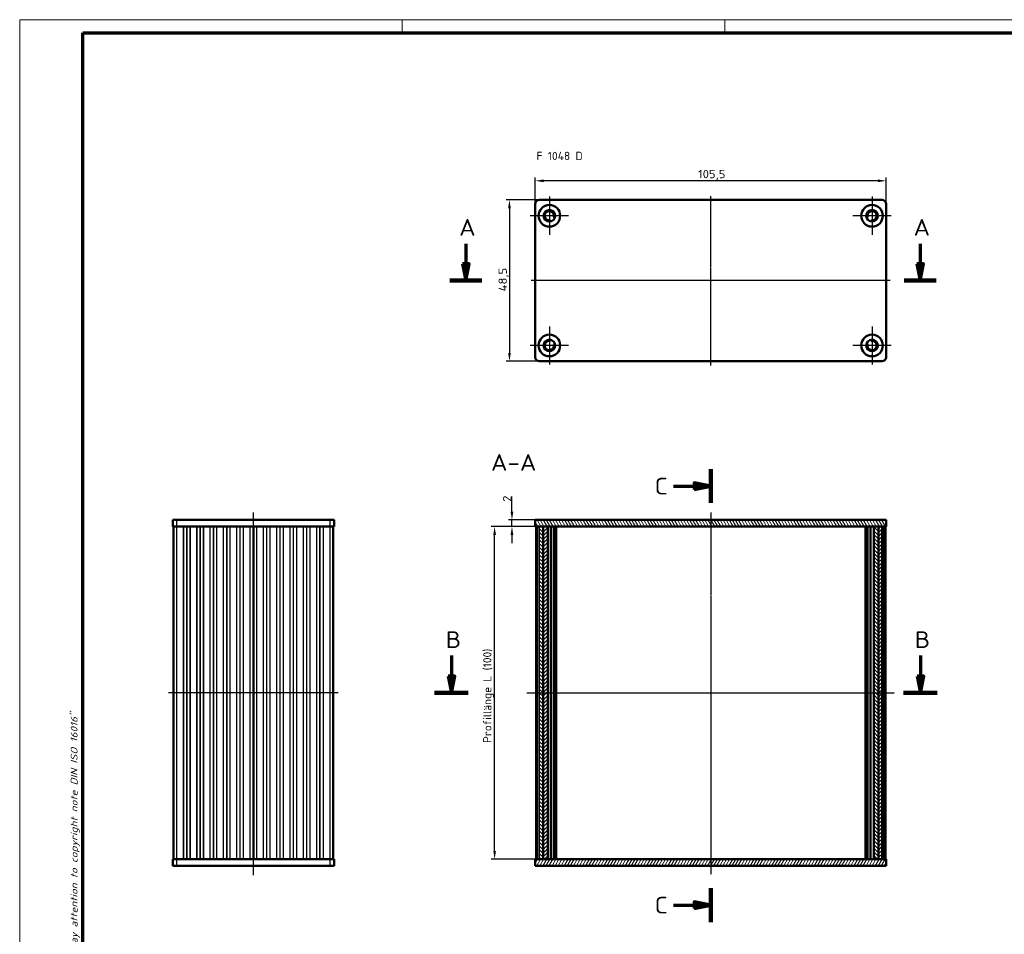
# Model space of a CAD drawing. Header units: millimetres. Extents: x 1 to 593, y 1 to 419.
# Tile 4 of 6: x 1 to 297, y 144 to 419. Entities that reach past the tile are written whole.
import ezdxf

# ---------------------------------------------------------------- set-up
doc = ezdxf.new("R2010")
doc.units = ezdxf.units.MM
doc.linetypes.add('CHAIN', pattern=[0.3543, 0.2362, -0.0295, 0.0591, -0.0295])
doc.linetypes.add('DASH_DOT', pattern=[0.37, 0.24, -0.06, 0.01, -0.06])
doc.layers.get('0').update_dxf_attribs({"lineweight": 25})
for name, color, linetype, lineweight in [('Bemaßung (ISO)', 1, 'Continuous', 25), ('Mittellinie (ISO)', 1, 'DASH_DOT', 25), ('Mittelpunktmarkierung (ISO)', 1, 'DASH_DOT', 25), ('Rahmen (ISO)', 7, 'Continuous', 70), ('Schnittlinie (ISO)', 3, 'CHAIN', 70), ('Schraffur (ISO)', 1, 'Continuous', 18), ('Sichtbar (ISO)', 7, 'Continuous', 50), ('Sichtbar schmal (ISO)', 1, 'Continuous', 25), ('Symbol (ISO)', 1, 'Continuous', 25)]:
    doc.layers.add(name, color=color, linetype=linetype, lineweight=lineweight)
doc.styles.add('2_5', font='isocpeur.ttf', dxfattribs={"width": 1.1})
doc.styles.add('5', font='isocpeur.ttf', dxfattribs={"width": 1.1})
doc.styles.add('Notiztext (DIN)', font='isocpeur.ttf', dxfattribs={"width": 1.1})
doc.dimstyles.new('Standard (DIN)', dxfattribs={"dimtxt": 2.5, "dimasz": 2.5, "dimexe": 1, "dimexo": 0, "dimgap": 0.2, "dimtad": 1, "dimdec": 6, "dimrnd": 1e-08, "dimtxsty": '2_5', "dimcen": 0.09, "dimdle": 7, "dimclrd": 256, "dimclre": 256, "dimclrt": 5, "dimadec": 6, "dimazin": 2, "dimtfac": 0.72, "dimtmove": 0, "dimatfit": 3, "dimfxl": 1, "dimtolj": 1, "dimlwd": -1, "dimlwe": -1, "dimarcsym": 0})

# ---------------------------------------------------------------- blocks, each defined once
blk = doc.blocks.new('2DTransSchnitt0')
at = {"layer": 'Schnittlinie (ISO)', "linetype": 'Continuous'}
for p, q in [((135.11, 351.64), (135.11, 345.56)), ((271.73, 351.64), (271.73, 345.56)), ((134.11, 345.56), (135.11, 340.56)), ((136.11, 345.56), (134.11, 345.56)), ((135.11, 345.56), (135.11, 340.56)), ((135.11, 340.56), (136.11, 345.56)), ((270.73, 345.56), (271.73, 340.56)), ((272.73, 345.56), (270.73, 345.56)), ((271.73, 345.56), (271.73, 340.56)), ((271.73, 340.56), (272.73, 345.56))]:
    blk.add_line(p, q, dxfattribs=at)
at = {"layer": 'Schnittlinie (ISO)', "linetype": 'Continuous', "lineweight": 140}
for p, q in [((130.32, 340.56), (139.9, 340.56)), ((266.94, 340.56), (276.52, 340.56))]:
    blk.add_line(p, q, dxfattribs=at)
at = {"layer": 'Schnittlinie (ISO)', "linetype": 'Continuous', "flags": 128}
for points in [[(134.11, 345.56), (135.11, 340.56), (136.11, 345.56), (134.11, 345.56)], [(270.73, 345.56), (271.73, 340.56), (272.73, 345.56), (270.73, 345.56)]]:
    blk.add_lwpolyline(points, dxfattribs=at)
at = {"layer": 'Schnittlinie (ISO)'}
for points in [[(134.11, 345.56), (135.11, 340.56), (136.11, 345.56), (134.11, 345.56)], [(270.73, 345.56), (271.73, 340.56), (272.73, 345.56), (270.73, 345.56)]]:
    blk.add_solid(points, dxfattribs=at)
at = {"layer": 'Schnittlinie (ISO)', "char_height": 5, "attachment_point": 7, "style": '5'}
for insert in [(133.11, 354.06), (269.73, 354.06)]:
    blk.add_mtext('A', dxfattribs=dict(at, insert=insert))
blk = doc.blocks.new('2DTransSchnitt1')
at = {"layer": 'Schnittlinie (ISO)', "linetype": 'Continuous', "lineweight": 140}
for p, q in [((208.74, 283.84), (208.74, 273.7)), ((208.74, 157.86), (208.74, 147.72))]:
    blk.add_line(p, q, dxfattribs=at)
at = {"layer": 'Schnittlinie (ISO)', "linetype": 'Continuous'}
for p, q in [((197.52, 278.77), (203.74, 278.77)), ((208.74, 278.77), (203.74, 279.77)), ((203.74, 279.77), (203.74, 277.77)), ((203.74, 278.77), (208.74, 278.77)), ((203.74, 277.77), (208.74, 278.77)), ((197.52, 152.79), (203.74, 152.79)), ((208.74, 152.79), (203.74, 153.79)), ((203.74, 153.79), (203.74, 151.79)), ((203.74, 152.79), (208.74, 152.79)), ((203.74, 151.79), (208.74, 152.79))]:
    blk.add_line(p, q, dxfattribs=at)
at = {"layer": 'Schnittlinie (ISO)', "linetype": 'Continuous', "flags": 128}
for points in [[(203.74, 277.77), (208.74, 278.77), (203.74, 279.77), (203.74, 277.77)], [(203.74, 151.79), (208.74, 152.79), (203.74, 153.79), (203.74, 151.79)]]:
    blk.add_lwpolyline(points, dxfattribs=at)
at = {"layer": 'Schnittlinie (ISO)'}
for points in [[(203.74, 277.77), (208.74, 278.77), (203.74, 279.77), (203.74, 277.77)], [(203.74, 151.79), (208.74, 152.79), (203.74, 153.79), (203.74, 151.79)]]:
    blk.add_solid(points, dxfattribs=at)
at = {"layer": 'Schnittlinie (ISO)', "char_height": 5, "attachment_point": 7, "style": '5'}
for insert in [(191.87, 276.27), (191.87, 150.29)]:
    blk.add_mtext('C', dxfattribs=dict(at, insert=insert))
blk = doc.blocks.new('2DTransSchnitt2')
at = {"layer": 'Schnittlinie (ISO)', "linetype": 'Continuous'}
for p, q in [((130.77, 227.8), (130.77, 221.61)), ((271.77, 227.8), (271.77, 221.61)), ((129.77, 221.61), (130.77, 216.61)), ((131.77, 221.61), (129.77, 221.61)), ((130.77, 221.61), (130.77, 216.61)), ((130.77, 216.61), (131.77, 221.61)), ((270.77, 221.61), (271.77, 216.61)), ((272.77, 221.61), (270.77, 221.61)), ((271.77, 221.61), (271.77, 216.61)), ((271.77, 216.61), (272.77, 221.61))]:
    blk.add_line(p, q, dxfattribs=at)
at = {"layer": 'Schnittlinie (ISO)', "linetype": 'Continuous', "lineweight": 140}
for p, q in [((125.74, 216.61), (135.81, 216.61)), ((266.74, 216.61), (276.8, 216.61))]:
    blk.add_line(p, q, dxfattribs=at)
at = {"layer": 'Schnittlinie (ISO)', "linetype": 'Continuous', "flags": 128}
for points in [[(129.77, 221.61), (130.77, 216.61), (131.77, 221.61), (129.77, 221.61)], [(270.77, 221.61), (271.77, 216.61), (272.77, 221.61), (270.77, 221.61)]]:
    blk.add_lwpolyline(points, dxfattribs=at)
at = {"layer": 'Schnittlinie (ISO)'}
for points in [[(129.77, 221.61), (130.77, 216.61), (131.77, 221.61), (129.77, 221.61)], [(270.77, 221.61), (271.77, 216.61), (272.77, 221.61), (270.77, 221.61)]]:
    blk.add_solid(points, dxfattribs=at)
at = {"layer": 'Schnittlinie (ISO)', "char_height": 5, "attachment_point": 7, "style": '5'}
for insert in [(129.05, 230.11), (270.05, 230.11)]:
    blk.add_mtext('B', dxfattribs=dict(at, insert=insert))
blk = doc.blocks.new('*D8')
at = {"layer": 'Bemaßung (ISO)'}
for p, q in [((155.99, 363.56), (155.99, 371.56)), ((258.99, 370.56), (158.49, 370.56)), ((261.49, 363.56), (261.49, 371.56))]:
    blk.add_line(p, q, dxfattribs=at)
for points in [[(158.49, 370.97), (158.49, 370.14), (155.99, 370.56)], [(258.99, 370.97), (258.99, 370.14), (261.49, 370.56)]]:
    blk.add_solid(points, dxfattribs=at)
at = {"layer": 'Defpoints', "color": 0}
for p in [(155.99, 370.56), (155.99, 363.56), (261.49, 363.56)]:
    blk.add_point(p, dxfattribs=at)
at = {"layer": 'Bemaßung (ISO)', "color": 5, "insert": (204.95, 370.76), "char_height": 2.5, "attachment_point": 7, "style": '2_5'}
blk.add_mtext('\\A1;105,5', dxfattribs=at)
blk = doc.blocks.new('*D9')
at = {"layer": 'Bemaßung (ISO)'}
for p, q in [((157.24, 364.81), (147.24, 364.81)), ((148.24, 362.31), (148.24, 318.81)), ((157.24, 316.31), (147.24, 316.31))]:
    blk.add_line(p, q, dxfattribs=at)
for points in [[(147.82, 362.31), (148.65, 362.31), (148.24, 364.81)], [(147.82, 318.81), (148.65, 318.81), (148.24, 316.31)]]:
    blk.add_solid(points, dxfattribs=at)
at = {"layer": 'Defpoints', "color": 0}
for p in [(157.24, 364.81), (148.24, 316.31), (157.24, 316.31)]:
    blk.add_point(p, dxfattribs=at)
at = {"layer": 'Bemaßung (ISO)', "color": 5, "insert": (148.04, 337.32), "char_height": 2.5, "attachment_point": 7, "rotation": 90, "style": '2_5'}
blk.add_mtext('\\A1;48,5', dxfattribs=at)
blk = doc.blocks.new('*D10')
at = {"layer": 'Bemaßung (ISO)'}
for p, q in [((260.29, 266.61), (142.77, 266.61)), ((143.77, 169.11), (143.77, 264.11)), ((260.29, 166.61), (142.77, 166.61))]:
    blk.add_line(p, q, dxfattribs=at)
for points in [[(143.36, 264.11), (144.19, 264.11), (143.77, 266.61)], [(143.36, 169.11), (144.19, 169.11), (143.77, 166.61)]]:
    blk.add_solid(points, dxfattribs=at)
at = {"layer": 'Defpoints', "color": 0}
for p in [(143.77, 266.61), (260.29, 266.61), (260.29, 166.61)]:
    blk.add_point(p, dxfattribs=at)
at = {"layer": 'Bemaßung (ISO)', "color": 5, "insert": (143.57, 201.56), "char_height": 2.5, "attachment_point": 7, "rotation": 90, "style": '2_5'}
blk.add_mtext('\\A1;\\fISOCPEUR|b0|i0;\\H2.4873;Profillänge L (100)', dxfattribs=at)
blk = doc.blocks.new('*D26')
at = {"layer": 'Bemaßung (ISO)'}
for p, q in [((148.99, 271.11), (148.99, 275.62)), ((155.99, 268.61), (147.99, 268.61)), ((155.99, 266.61), (147.99, 266.61)), ((148.99, 266.61), (148.99, 268.61)), ((148.99, 264.11), (148.99, 261.61))]:
    blk.add_line(p, q, dxfattribs=at)
for points in [[(148.57, 271.11), (149.4, 271.11), (148.99, 268.61)], [(148.57, 264.11), (149.4, 264.11), (148.99, 266.61)]]:
    blk.add_solid(points, dxfattribs=at)
at = {"layer": 'Defpoints', "color": 0}
for p in [(148.99, 266.61), (155.99, 268.61), (155.99, 266.61)]:
    blk.add_point(p, dxfattribs=at)
at = {"layer": 'Bemaßung (ISO)', "color": 5, "insert": (148.79, 274.05), "char_height": 2.5, "attachment_point": 7, "rotation": 90, "style": '2_5'}
blk.add_mtext('\\A1;2', dxfattribs=at)
blk = doc.blocks.new('Ränder Bopla-A2-Rahmen')
at = {"layer": 'Rahmen (ISO)', "color": 1, "lineweight": 18}
for p, q in [((593, 419), (1, 419)), ((1, 419), (1, 1)), ((116, 419), (116, 415)), ((213, 419), (213, 415))]:
    blk.add_line(p, q, dxfattribs=at)
at = {"layer": 'Rahmen (ISO)', "color": 91, "lineweight": 70}
for p, q in [((20, 415), (589, 415)), ((20, 5), (20, 415))]:
    blk.add_line(p, q, dxfattribs=at)
at = {"layer": 'Rahmen (ISO)', "color": 1, "insert": (19, 55), "char_height": 2.03, "width": 162.684, "attachment_point": 7, "rotation": 90, "style": 'Notiztext (DIN)'}
blk.add_mtext('\\fISOCPEUR|b0|i0;\\W1.20;\\H2.0300;"Schutzvermerk nach DIN ISO 16016 beachten" \\fISOCPEUR|b0|i1;\\W1.20;\\H2.0300;"Please pay attention to copyright note DIN ISO 16016"', dxfattribs=at)

msp = doc.modelspace()

# ---------------------------------------------------------------- hatches: boundary and pattern name
at = {"layer": 'Schraffur (ISO)'}
h = msp.add_hatch(dxfattribs=at)
h.set_pattern_fill('ANSI31', color=256, scale=6.35, angle=75.000175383, style=0)
h.set_pattern_definition([(120.00018, (0, 0), (-0.6874064, -0.3968771), [])])
h.paths.add_polyline_path([(261.4859818, 266.6050269), (261.4859818, 268.6050269), (155.9859818, 268.6050269), (155.9859818, 266.6050269), (157.1812813, 266.6050269), (158.3286684, 266.6050269), (159.7359818, 266.6050269), (257.7359818, 266.6050269), (259.1432952, 266.6050269), (260.2906824, 266.6050269)])
h = msp.add_hatch(dxfattribs=at)
h.set_pattern_fill('ANSI31', color=256, scale=6.35, angle=90.000210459, style=0)
h.set_pattern_definition([(135.0002, (0, 0), (-0.561264, -0.561268), [])])
h.paths.add_polyline_path([(259.1432952, 266.6050269), (257.7359818, 266.6050269), (257.7359818, 166.6050269), (259.1432952, 166.6050269)])
h.paths.add_polyline_path([(158.3286684, 266.6050269), (157.1812813, 266.6050269), (157.1812813, 166.6050269), (158.3286684, 166.6050269)])
h = msp.add_hatch(dxfattribs=at)
h.set_pattern_fill('ANSI31', color=256, scale=6.35, style=0)
h.set_pattern_definition([(45, (0, 0), (-0.561266, 0.561266), [])])
h.paths.add_polyline_path([(159.7359818, 166.6050269), (159.7359818, 266.6050269), (158.3286684, 266.6050269), (158.3286684, 166.6050269)])
h.paths.add_polyline_path([(260.2906824, 266.6050269), (259.1432952, 266.6050269), (259.1432952, 166.6050269), (260.2906824, 166.6050269)])
h = msp.add_hatch(dxfattribs=at)
h.set_pattern_fill('ANSI31', color=256, scale=6.35, angle=14.999977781, style=0)
h.set_pattern_definition([(59.99998, (0, 0), (-0.6874075, 0.3968753), [])])
h.paths.add_polyline_path([(155.9859818, 166.6050269), (155.9859818, 164.6050269), (261.4859818, 164.6050269), (261.4859818, 166.6050269), (260.2906824, 166.6050269), (259.1432952, 166.6050269), (257.7359818, 166.6050269), (159.7359818, 166.6050269), (158.3286684, 166.6050269), (157.1812813, 166.6050269)])

# ---------------------------------------------------------------- linework, layer by layer
at = {"layer": 'Mittellinie (ISO)', "linetype": 'CHAIN'}
for p, q in [((208.7359818, 315.0561638), (208.7359818, 366.0561638)), ((262.7359818, 340.5561638), (154.7359818, 340.5561638)), ((71.2479592, 161.7880374), (71.2479592, 270.8903871)), ((208.7359818, 270.8369201), (208.7359818, 161.9781344)), ((96.7479592, 216.6050269), (45.7479592, 216.6050269)), ((153.4859818, 216.6050269), (263.9859818, 216.6050269))]:
    msp.add_line(p, q, dxfattribs=at)
at = {"layer": 'Mittelpunktmarkierung (ISO)', "linetype": 'CHAIN'}
for p, q in [((160.2359818, 365.8061638), (160.2359818, 354.3061638)), ((257.2359818, 365.8061638), (257.2359818, 354.3061638)), ((165.9859818, 360.0561638), (154.4859818, 360.0561638)), ((262.9859818, 360.0561638), (251.4859818, 360.0561638)), ((160.2359818, 326.8061638), (160.2359818, 315.3061638)), ((257.2359818, 326.8061638), (257.2359818, 315.3061638)), ((165.9859818, 321.0561638), (154.4859818, 321.0561638)), ((262.9859818, 321.0561638), (251.4859818, 321.0561638))]:
    msp.add_line(p, q, dxfattribs=at)
at = {"layer": 'Sichtbar (ISO)'}
for p, q in [((157.2359818, 364.8061638), (260.2359818, 364.8061638)), ((155.9859818, 317.5561638), (155.9859818, 363.5561638)), ((261.4859818, 363.5561638), (261.4859818, 317.5561638)), ((160.6079998, 358.346163), (160.5734448, 358.5049969)), ((161.7480632, 359.5728318), (161.9028949, 359.5233404)), ((255.5690687, 359.5233404), (255.7239004, 359.5728318)), ((256.8985188, 358.5049969), (256.8639639, 358.346163)), ((160.5734448, 322.6073307), (160.6079998, 322.7661645)), ((256.8639639, 322.7661645), (256.8985188, 322.6073307)), ((161.9028949, 321.5889871), (161.7480632, 321.5394957)), ((255.7239004, 321.5394957), (255.5690687, 321.5889871)), ((260.2359818, 316.3061638), (157.2359818, 316.3061638)), ((46.9979592, 268.6050269), (48.2479592, 268.6050269)), ((46.9979592, 268.6050269), (46.9979592, 266.6050269)), ((48.2479592, 266.6050269), (46.9979592, 266.6050269)), ((47.2479592, 266.6050269), (47.2479592, 166.6050269)), ((94.2479592, 268.6050269), (48.2479592, 268.6050269)), ((48.2479592, 266.6050269), (94.2479592, 266.6050269)), ((71.2479592, 166.6050269), (71.2479592, 266.6050269)), ((71.2479592, 266.6050269), (71.2479592, 166.6050269)), ((94.2479592, 268.6050269), (95.4979592, 268.6050269)), ((95.4979592, 266.6050269), (94.2479592, 266.6050269)), ((95.2479592, 166.6050269), (95.2479592, 266.6050269)), ((95.4979592, 266.6050269), (95.4979592, 268.6050269)), ((261.4859818, 268.6050269), (155.9859818, 268.6050269)), ((155.9859818, 268.6050269), (155.9859818, 266.6050269)), ((155.9859818, 266.6050269), (261.4859818, 266.6050269)), ((156.2359818, 266.6050269), (156.2359818, 166.6050269)), ((156.7713884, 266.6050269), (157.1812813, 266.6050269)), ((158.3286684, 266.6050269), (157.1812813, 266.6050269)), ((159.7359818, 266.6050269), (158.3286684, 266.6050269)), ((158.3286684, 266.6050269), (158.3286684, 166.6050269)), ((158.3286684, 166.6050269), (158.3286684, 266.6050269)), ((159.7359818, 166.6050269), (159.7359818, 266.6050269)), ((160.6664121, 166.6050269), (160.6664121, 266.6050269)), ((161.6089573, 166.6050269), (161.6089573, 266.6050269)), ((162.2359818, 166.6050269), (162.2359818, 266.6050269)), ((255.2359818, 266.6050269), (255.2359818, 166.6050269)), ((255.8630063, 166.6050269), (255.8630063, 266.6050269)), ((256.8055516, 266.6050269), (256.8055516, 166.6050269)), ((259.1432952, 266.6050269), (257.7359818, 266.6050269)), ((257.7359818, 266.6050269), (257.7359818, 166.6050269)), ((260.2906824, 266.6050269), (259.1432952, 266.6050269)), ((259.1432952, 266.6050269), (259.1432952, 166.6050269)), ((259.1432952, 166.6050269), (259.1432952, 266.6050269)), ((260.2906824, 266.6050269), (260.2906824, 166.6050269)), ((260.4061524, 266.6050269), (260.7005752, 266.6050269)), ((261.2359818, 166.6050269), (261.2359818, 266.6050269)), ((261.4859818, 266.6050269), (261.4859818, 268.6050269)), ((46.9979592, 166.6050269), (48.2479592, 166.6050269)), ((46.9979592, 166.6050269), (46.9979592, 164.6050269)), ((94.2479592, 166.6050269), (48.2479592, 166.6050269)), ((94.2479592, 166.6050269), (95.4979592, 166.6050269)), ((95.4979592, 164.6050269), (95.4979592, 166.6050269)), ((155.9859818, 166.6050269), (155.9859818, 164.6050269)), ((261.4859818, 166.6050269), (155.9859818, 166.6050269)), ((157.1812813, 166.6050269), (156.7713884, 166.6050269)), ((157.1812813, 166.6050269), (158.3286684, 166.6050269)), ((158.3286684, 166.6050269), (159.7359818, 166.6050269)), ((257.7359818, 166.6050269), (259.1432952, 166.6050269)), ((259.1432952, 166.6050269), (260.2906824, 166.6050269)), ((260.7005752, 166.6050269), (260.4061524, 166.6050269)), ((261.4859818, 164.6050269), (261.4859818, 166.6050269)), ((48.2479592, 164.6050269), (46.9979592, 164.6050269)), ((48.2479592, 164.6050269), (94.2479592, 164.6050269)), ((95.4979592, 164.6050269), (94.2479592, 164.6050269)), ((155.9859818, 164.6050269), (261.4859818, 164.6050269))]:
    msp.add_line(p, q, dxfattribs=at)
for centre, radius in [((160.2359818, 360.0561638), 3.25), ((160.2359818, 360.0561638), 1.75), ((257.2359818, 360.0561638), 3.25), ((257.2359818, 360.0561638), 1.75), ((160.2359818, 321.0561638), 3.25), ((160.2359818, 321.0561638), 1.75), ((257.2359818, 321.0561638), 3.25), ((257.2359818, 321.0561638), 1.75)]:
    msp.add_circle(centre, radius, dxfattribs=at)
for centre, radius, start, end in [((157.2359818, 363.5561638), 1.25, 90, 180), ((260.2359818, 363.5561638), 1.25, 0, 90), ((160.2359818, 360.0561638), 1.4, 349.454444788, 275.092933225), ((257.2359818, 360.0561638), 1.4, 264.907066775, 190.545555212), ((160.3780161, 358.4624805), 0.2, 12.273689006, 95.092933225), ((161.8089573, 359.7633362), 0.2, 169.454444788, 252.273689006), ((255.6630063, 359.7633362), 0.2, 287.726310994, 10.545555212), ((257.0939475, 358.4624805), 0.2, 84.907066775, 167.726310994), ((160.2359818, 321.0561638), 1.4, 84.907066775, 10.545555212), ((160.3780161, 322.649847), 0.2, 264.907066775, 347.726310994), ((161.8089573, 321.3489913), 0.2, 107.726310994, 190.545555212), ((255.6630063, 321.3489913), 0.2, 349.454444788, 72.273689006), ((257.2359818, 321.0561638), 1.4, 169.454444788, 95.092933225), ((257.0939475, 322.649847), 0.2, 192.273689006, 275.092933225), ((157.2359818, 317.5561638), 1.25, 180, 270), ((260.2359818, 317.5561638), 1.25, 270, 0)]:
    msp.add_arc(centre, radius, start, end, dxfattribs=at)
at = {"layer": 'Sichtbar schmal (ISO)'}
for p, q in [((48.2479592, 266.6050269), (48.2479592, 268.6050269)), ((48.2479592, 166.6050269), (48.2479592, 266.6050269)), ((50.2094427, 266.6050269), (50.2094427, 166.6050269)), ((50.2837209, 166.6050269), (50.2837209, 266.6050269)), ((51.1736811, 266.6050269), (51.1736811, 166.6050269)), ((51.3222373, 166.6050269), (51.3222373, 266.6050269)), ((52.2121976, 266.6050269), (52.2121976, 166.6050269)), ((52.2864757, 166.6050269), (52.2864757, 266.6050269)), ((54.2094427, 266.6050269), (54.2094427, 166.6050269)), ((54.2837209, 166.6050269), (54.2837209, 266.6050269)), ((55.1736811, 266.6050269), (55.1736811, 166.6050269)), ((55.3222373, 166.6050269), (55.3222373, 266.6050269)), ((56.2121976, 266.6050269), (56.2121976, 166.6050269)), ((56.2864757, 166.6050269), (56.2864757, 266.6050269)), ((58.2094427, 266.6050269), (58.2094427, 166.6050269)), ((58.2837209, 166.6050269), (58.2837209, 266.6050269)), ((59.1736811, 266.6050269), (59.1736811, 166.6050269)), ((59.3222373, 166.6050269), (59.3222373, 266.6050269)), ((60.2121976, 266.6050269), (60.2121976, 166.6050269)), ((60.2864757, 166.6050269), (60.2864757, 266.6050269)), ((62.2094427, 266.6050269), (62.2094427, 166.6050269)), ((62.2837209, 166.6050269), (62.2837209, 266.6050269)), ((63.1736811, 266.6050269), (63.1736811, 166.6050269)), ((63.3222373, 166.6050269), (63.3222373, 266.6050269)), ((64.2121976, 266.6050269), (64.2121976, 166.6050269)), ((64.2864757, 166.6050269), (64.2864757, 266.6050269)), ((66.2094427, 266.6050269), (66.2094427, 166.6050269)), ((66.2837209, 166.6050269), (66.2837209, 266.6050269)), ((67.1736811, 266.6050269), (67.1736811, 166.6050269)), ((67.3222373, 166.6050269), (67.3222373, 266.6050269)), ((68.2121976, 266.6050269), (68.2121976, 166.6050269)), ((68.2864757, 166.6050269), (68.2864757, 266.6050269)), ((70.2094427, 266.6050269), (70.2094427, 166.6050269)), ((70.2837209, 166.6050269), (70.2837209, 266.6050269)), ((71.1222373, 266.6050269), (71.1222373, 166.6050269)), ((71.3736811, 166.6050269), (71.3736811, 266.6050269)), ((72.2121976, 266.6050269), (72.2121976, 166.6050269)), ((72.2864757, 166.6050269), (72.2864757, 266.6050269)), ((74.2094427, 266.6050269), (74.2094427, 166.6050269)), ((74.2837209, 166.6050269), (74.2837209, 266.6050269)), ((75.1736811, 266.6050269), (75.1736811, 166.6050269)), ((75.3222373, 166.6050269), (75.3222373, 266.6050269)), ((76.2121976, 266.6050269), (76.2121976, 166.6050269)), ((76.2864757, 166.6050269), (76.2864757, 266.6050269)), ((78.2094427, 266.6050269), (78.2094427, 166.6050269)), ((78.2837209, 166.6050269), (78.2837209, 266.6050269)), ((79.1736811, 266.6050269), (79.1736811, 166.6050269)), ((79.3222373, 166.6050269), (79.3222373, 266.6050269)), ((80.2121976, 266.6050269), (80.2121976, 166.6050269)), ((80.2864757, 166.6050269), (80.2864757, 266.6050269)), ((82.2094427, 266.6050269), (82.2094427, 166.6050269)), ((82.2837209, 166.6050269), (82.2837209, 266.6050269)), ((83.1736811, 266.6050269), (83.1736811, 166.6050269)), ((83.3222373, 166.6050269), (83.3222373, 266.6050269)), ((84.2121976, 266.6050269), (84.2121976, 166.6050269)), ((84.2864757, 166.6050269), (84.2864757, 266.6050269)), ((86.2094427, 266.6050269), (86.2094427, 166.6050269)), ((86.2837209, 166.6050269), (86.2837209, 266.6050269)), ((87.1736811, 266.6050269), (87.1736811, 166.6050269)), ((87.3222373, 166.6050269), (87.3222373, 266.6050269)), ((88.2121976, 266.6050269), (88.2121976, 166.6050269)), ((88.2864757, 166.6050269), (88.2864757, 266.6050269)), ((90.2094427, 266.6050269), (90.2094427, 166.6050269)), ((90.2837209, 166.6050269), (90.2837209, 266.6050269)), ((91.1736811, 266.6050269), (91.1736811, 166.6050269)), ((91.3222373, 166.6050269), (91.3222373, 266.6050269)), ((92.2121976, 266.6050269), (92.2121976, 166.6050269)), ((92.2864757, 166.6050269), (92.2864757, 266.6050269)), ((94.2479592, 268.6050269), (94.2479592, 266.6050269)), ((94.2479592, 266.6050269), (94.2479592, 166.6050269)), ((156.2502865, 166.6050269), (156.2502865, 266.6050269)), ((156.5856931, 266.6050269), (156.5856931, 166.6050269)), ((156.7713884, 166.6050269), (156.7713884, 266.6050269)), ((157.1812813, 266.6050269), (157.1812813, 166.6050269)), ((159.9359818, 166.6050269), (159.9359818, 266.6050269)), ((160.4664121, 266.6050269), (160.4664121, 166.6050269)), ((161.7480632, 166.6050269), (161.7480632, 266.6050269)), ((161.9750877, 266.6050269), (161.9750877, 166.6050269)), ((162.4359818, 166.6050269), (162.4359818, 266.6050269)), ((255.0359818, 266.6050269), (255.0359818, 166.6050269)), ((255.4968759, 166.6050269), (255.4968759, 266.6050269)), ((255.7239004, 266.6050269), (255.7239004, 166.6050269)), ((257.0055516, 166.6050269), (257.0055516, 266.6050269)), ((257.5359818, 266.6050269), (257.5359818, 166.6050269)), ((260.4061524, 166.6050269), (260.4061524, 266.6050269)), ((260.7005752, 266.6050269), (260.7005752, 166.6050269)), ((260.8862706, 166.6050269), (260.8862706, 266.6050269)), ((261.2216772, 266.6050269), (261.2216772, 166.6050269)), ((48.2479592, 164.6050269), (48.2479592, 166.6050269)), ((94.2479592, 166.6050269), (94.2479592, 164.6050269))]:
    msp.add_line(p, q, dxfattribs=at)

# ---------------------------------------------------------------- block references
msp.add_blockref('Ränder Bopla-A2-Rahmen', (0, 0))
at = {"layer": 'Schnittlinie (ISO)'}
for name in ['2DTransSchnitt0', '2DTransSchnitt1', '2DTransSchnitt2']:
    msp.add_blockref(name, (0, 0), dxfattribs=at)

# ---------------------------------------------------------------- texts
at = {"layer": 'Symbol (ISO)', "color": 5, "insert": (156.3867617, 379.281084), "char_height": 2.5, "width": 14.826066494, "attachment_point": 1, "style": 'Notiztext (DIN)'}
msp.add_mtext('{\\fISOCPEUR|b0|i0;F 1048 D}', dxfattribs=at)
at = {"layer": 'Symbol (ISO)', "color": 3, "insert": (142.6864191, 283.3896494), "char_height": 5, "attachment_point": 7, "style": '5'}
msp.add_mtext('A-A', dxfattribs=at)

# ---------------------------------------------------------------- dimensions: what is measured, and where the dimension line sits
at = {"layer": 'Bemaßung (ISO)'}
dim = msp.add_linear_dim(base=(155.9859818, 370.5561638), p1=(261.4859818, 363.5561638), p2=(155.9859818, 363.5561638), dimstyle='Standard (DIN)', override={"dimgap": 0.2, "dimdec": 6, "dimtol": 0, "dimlim": 0, "dimtp": 0, "dimtm": 0, "dimtdec": 2, "dimtofl": 0, "dimatfit": 1}, dxfattribs=at)
dim.commit()
dim.dimension.update_dxf_attribs({"geometry": '*D8', "text_midpoint": (208.7359818, 370.5561638), "dimtype": 160})
for base, p1, p2, angle, override, picture, middle in [((148.2359818, 316.3061638), (157.2359818, 364.8061638), (157.2359818, 316.3061638), 270, {"dimgap": 0.2, "dimdec": 6, "dimtol": 0, "dimlim": 0, "dimtp": 0, "dimtm": 0, "dimtdec": 2, "dimtofl": 0, "dimatfit": 1}, '*D9', (148.2359818, 340.5561638)), ((148.9859818, 266.6050269), (155.9859818, 268.6050269), (155.9859818, 266.6050269), 90, {"dimgap": 0.2, "dimdec": 6, "dimtol": 0, "dimlim": 0, "dimtp": 0, "dimtm": 0, "dimtdec": 2, "dimtofl": 1, "dimatfit": 1}, '*D26', (148.9859818, 274.7349597))]:
    dim = msp.add_linear_dim(base=base, p1=p1, p2=p2, angle=angle, dimstyle='Standard (DIN)', override=override, dxfattribs=at)
    dim.commit()
    dim.dimension.update_dxf_attribs({"geometry": picture, "text_midpoint": middle, "dimtype": 160})
dim = msp.add_linear_dim(base=(143.7737244, 266.6050269), p1=(260.2906824, 166.6050269), p2=(260.2906824, 266.6050269), angle=90, text='\\fISOCPEUR|b0|i0;\\H2.4873;Profillänge L (<>)', dimstyle='Standard (DIN)', override={"dimgap": 0.2, "dimdec": 6, "dimtol": 0, "dimlim": 0, "dimtp": 0, "dimtm": 0, "dimtdec": 2, "dimtofl": 0, "dimatfit": 1}, dxfattribs=at)
dim.commit()
dim.dimension.update_dxf_attribs({"geometry": '*D10', "text_midpoint": (143.7737244, 216.6050269), "dimtype": 160})

doc.saveas('drawing.dxf')
